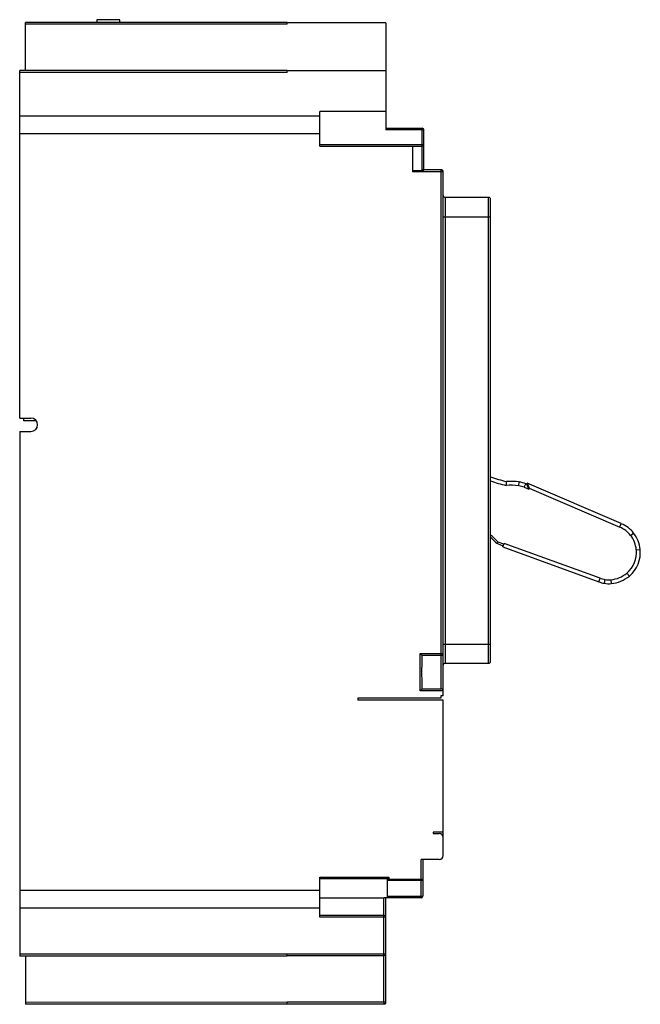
# Model space of a CAD drawing. Header units: millimetres. Extents: x 30 to 191, y 25 to 280.
import ezdxf

# ---------------------------------------------------------------- set-up
doc = ezdxf.new("R2010")
doc.units = ezdxf.units.MM
doc.header["$LTSCALE"] = 19.85078
doc.layers.get('0').update_dxf_attribs({"linetype": 'CONTINUOUS'})

msp = doc.modelspace()

# ---------------------------------------------------------------- linework, layer by layer
at = {"color": 7, "linetype": 'Continuous'}
for p, q in [((31.54, 267.29), (31.54, 279.79)), ((99.54, 279.79), (31.54, 279.79)), ((99.54, 279.29), (31.54, 279.29)), ((50.04, 280.49), (50.04, 279.79)), ((56.04, 280.49), (50.04, 280.49)), ((56.04, 279.79), (56.04, 280.49)), ((99.54, 279.29), (99.54, 279.79)), ((125.14, 279.67), (99.54, 279.67)), ((125.14, 279.67), (125.14, 251.89)), ((30.04, 177.04), (30.04, 267.29)), ((99.54, 267.29), (30.04, 267.29)), ((99.54, 266.79), (30.04, 266.79)), ((99.54, 266.79), (99.54, 267.29)), ((125.14, 267.17), (99.54, 267.17)), ((108.04, 247.67), (108.04, 256.67)), ((125.14, 256.67), (108.04, 256.67)), ((30.04, 255.55), (108.04, 255.55)), ((108.04, 250.86), (30.04, 250.86)), ((125.14, 252.29), (134.54, 252.29)), ((134.54, 251.89), (125.14, 251.89)), ((125.54, 252.17), (125.54, 252.29)), ((134.54, 241.5), (134.54, 252.29)), ((135.04, 241.36), (135.04, 251.79)), ((108.04, 248.07), (135.04, 248.07)), ((108.04, 247.67), (134.54, 247.67)), ((132.04, 247.67), (132.04, 241)), ((132.04, 241.36), (135.04, 241.36)), ((140.04, 241), (132.04, 241)), ((139.54, 241.5), (134.54, 241.5)), ((139.54, 106.75), (139.54, 241.5)), ((140.04, 104.89), (140.04, 241)), ((140.54, 234.33), (140.54, 113.35)), ((151.84, 234.33), (140.54, 234.33)), ((151.84, 113.35), (151.84, 234.33)), ((152.34, 113.85), (152.34, 233.83)), ((140.04, 229.33), (152.34, 229.33)), ((30.04, 177.04), (32.96, 177.04)), ((31.04, 177.04), (31.04, 176.29)), ((34.3, 176.29), (31.04, 176.29)), ((30.04, 173.54), (30.04, 37.29)), ((30.04, 173.54), (32.96, 173.54)), ((159.68, 159.44), (159.82, 160.43)), ((161.09, 159.07), (161.47, 159.99)), ((161.09, 159.07), (162.27, 158.56)), ((161.75, 159.87), (161.47, 159.99)), ((161.75, 159.87), (161.87, 160.15)), ((162.27, 158.56), (161.75, 159.87)), ((186.3, 149.61), (161.87, 160.15)), ((161.87, 160.15), (162.39, 158.83)), ((162.27, 158.56), (162.39, 158.83)), ((162.39, 158.83), (185.91, 148.69)), ((185.9, 148.69), (186.3, 149.61)), ((188.71, 146.57), (189.5, 147.18)), ((155.77, 144.3), (154.29, 144.84)), ((155.13, 144), (155.6, 143.83)), ((155.5, 143.55), (155.84, 144.49)), ((155.5, 143.55), (180.45, 134.5)), ((180.8, 135.44), (155.84, 144.49)), ((190.21, 142.81), (191.21, 142.91)), ((187.76, 136.77), (188.41, 136.01)), ((180.45, 134.5), (180.8, 135.44)), ((182.06, 135.11), (181.89, 134.13)), ((183.62, 135.05), (183.7, 134.05)), ((140.04, 118.35), (152.34, 118.35)), ((134.04, 115.89), (140.04, 115.89)), ((134.54, 115.39), (134.04, 115.89)), ((134.04, 106.19), (134.04, 115.89)), ((139.54, 115.39), (134.54, 115.39)), ((134.54, 112.48), (134.54, 115.39)), ((140.54, 113.35), (151.84, 113.35)), ((134.54, 106.69), (134.54, 109.6)), ((134.54, 106.69), (134.04, 106.19)), ((140.04, 106.19), (134.04, 106.19)), ((134.54, 106.69), (139.54, 106.69)), ((140.04, 104.89), (139.44, 104.89)), ((139.44, 104.89), (139.44, 104.29)), ((139.44, 104.29), (117.84, 104.29)), ((117.84, 104.29), (117.84, 103.76)), ((140.04, 103.76), (117.84, 103.76)), ((140.04, 63.41), (140.04, 103.76)), ((140.04, 69.51), (137.44, 69.51)), ((137.44, 69.51), (137.44, 69.11)), ((137.44, 69.11), (139.04, 69.11)), ((139.04, 62.41), (134.34, 62.41)), ((134.34, 52.43), (134.34, 62.41)), ((134.74, 62.41), (134.74, 52.83)), ((108.04, 57.81), (125.94, 57.81)), ((108.04, 47.4), (108.04, 57.81)), ((125.54, 57.41), (108.04, 57.41)), ((125.94, 57.81), (125.54, 57.41)), ((125.54, 52.45), (125.54, 57.41)), ((125.94, 57.31), (125.54, 56.91)), ((134.34, 56.91), (125.54, 56.91)), ((125.94, 57.81), (125.94, 57.31)), ((125.94, 57.31), (134.74, 57.31)), ((30.04, 54.42), (108.04, 54.42)), ((108.04, 52.44), (124.64, 52.43)), ((124.64, 25.41), (124.64, 52.43)), ((125.14, 25.21), (125.14, 52.43)), ((125.54, 52.83), (134.74, 52.83)), ((134.34, 52.43), (125.54, 52.43)), ((108.04, 49.72), (30.04, 49.72)), ((108.04, 47.9), (124.64, 47.9)), ((125.14, 47.4), (108.04, 47.4)), ((99.54, 37.8), (30.04, 37.79)), ((99.54, 37.29), (30.04, 37.29)), ((31.54, 37.29), (31.54, 24.79)), ((99.54, 37.91), (125.14, 37.91)), ((99.54, 37.29), (99.54, 37.91)), ((124.64, 37.41), (99.54, 37.41)), ((99.54, 25.3), (31.54, 25.29)), ((99.54, 24.79), (31.54, 24.79)), ((99.54, 25.41), (124.64, 25.41)), ((99.54, 24.79), (99.54, 25.41)), ((99.54, 24.91), (124.84, 24.91)), ((125.14, 25.31), (124.64, 25.41))]:
    msp.add_line(p, q, dxfattribs=at)
for centre, radius, start, end in [((134.54, 251.79), 0.5, 0, 90), ((134.54, 247.17), 0.5, 0, 90), ((139.54, 241), 0.5, 0, 90), ((140.54, 234.83), 0.5, 180, 270), ((151.84, 233.83), 0.5, 0, 90), ((32.96, 175.29), 1.75, 270, 90), ((166.48, 201.08), 41.76, 250.2092, 256.0993), ((166.48, 201.08), 42.76, 250.6881, 256.3223), ((291.37, 149.53), 135.37, 175.3362, 175.7652), ((157.66, 145.39), 14.2, 81.8698, 95.2162), ((157.66, 145.39), 15.2, 81.8301, 94.5746), ((158.79, 153.26), 6.24, 68.3748, 81.9203), ((158.79, 153.26), 7.24, 68.2526, 81.8301), ((183.36, 142.39), 6.79, 37.9165, 67.9115), ((183.36, 142.39), 7.79, 37.9165, 67.8157), ((141.18, 132.86), 17.76, 42.4176, 50.9905), ((141.18, 132.86), 17.26, 43.8246, 49.6452), ((182.99, 142.11), 7.25, 5.5535, 37.9165), ((182.99, 142.11), 8.25, 5.5535, 37.9165), ((157.79, 150.74), 7.24, 234.9101, 248.4585), ((183.22, 142.13), 7.03, 310.2972, 5.5535), ((183.22, 142.13), 8.03, 310.2972, 5.5535), ((182.99, 142.4), 7.37, 274.8623, 310.2972), ((182.99, 142.4), 8.37, 274.8623, 310.2972), ((183.22, 142.12), 8.1, 250.0701, 260.6072), ((183.22, 142.12), 7.1, 250.0701, 260.6072), ((183.08, 141.32), 7.3, 260.6072, 274.8623), ((183.08, 141.32), 6.3, 260.6072, 274.8623), ((139.54, 115.89), 0.5, 270, 360), ((140.54, 112.85), 0.5, 90, 180), ((151.84, 113.85), 0.5, 270, 360), ((139.54, 106.19), 0.5, 0, 90), ((139.04, 68.11), 1, 0, 90), ((139.04, 63.41), 1, 270, 360), ((134.34, 57.31), 0.4, 270, 360), ((125.6, 11.48), 40.96, 90.0746, 90.6342), ((134.34, 52.83), 0.4, 270, 360), ((124.64, 47.4), 0.5, 359.9823, 90.0179), ((124.64, 37.91), 0.5, 270, 360), ((124.74, 25.31), 0.4, 270, 360), ((124.84, 25.21), 0.3, 270, 0.0041)]:
    msp.add_arc(centre, radius, start, end, dxfattribs=at)
for points, knots in [([(134.54, 251.89), (134.61, 251.89), (134.73, 251.88), (134.89, 251.86), (134.98, 251.84), (135.04, 251.8), (135.04, 251.79)], [0, 0, 0, 0, 0.369666, 0.683155, 0.897923, 1, 1, 1, 1]), ([(154.07, 144.52), (154.09, 144.55), (154.16, 144.65), (154.23, 144.76), (154.29, 144.84)], [0, 0, 0, 0, 0.210818, 1, 1, 1, 1]), ([(134.48, 111.04), (134.48, 111.28), (134.51, 111.76), (134.54, 112.24), (134.54, 112.48)], [0, 0, 0, 0, 0.507163, 1, 1, 1, 1]), ([(134.54, 109.6), (134.54, 109.84), (134.51, 110.32), (134.48, 110.8), (134.48, 111.04)], [0, 0, 0, 0, 0.492837, 1, 1, 1, 1]), ([(124.74, 24.91), (124.74, 24.91), (124.74, 24.91), (124.74, 24.92), (124.74, 24.93), (124.73, 24.95), (124.73, 25), (124.71, 25.06), (124.7, 25.13), (124.67, 25.25), (124.66, 25.34), (124.64, 25.41)], [0, 0, 0, 0, 0.00484, 0.019484, 0.043735, 0.077359, 0.170995, 0.296106, 0.4478, 0.620311, 1, 1, 1, 1]), ([(124.84, 24.92), (124.84, 24.92), (124.84, 24.91), (124.84, 24.91), (124.84, 24.91)], [0, 0, 0, 0, 0.735287, 1, 1, 1, 1])]:
    msp.add_open_spline(points, degree=3, knots=knots, dxfattribs=at)
msp.add_open_spline([(125.14, 52.44), (124.98, 52.44), (124.81, 52.43), (124.64, 52.43)], degree=3, dxfattribs=at)

doc.saveas('drawing.dxf')
